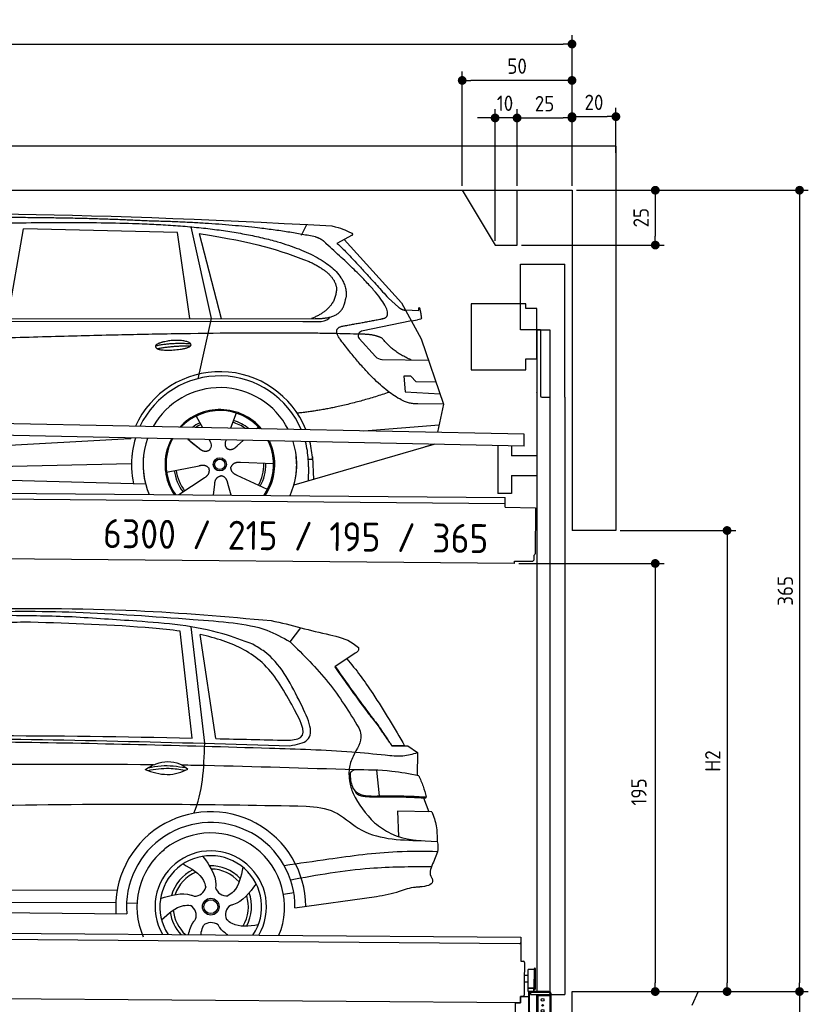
# Model space of a CAD drawing. Header units: millimetres. Extents: x -411 to 6777, y 0 to 6777.
# Tile 6 of 6: x 3183 to 6777, y 2292 to 6777. Entities that reach past the tile are written whole.
import ezdxf

# ---------------------------------------------------------------- set-up
doc = ezdxf.new("R2010")
doc.units = ezdxf.units.MM
doc.layers.add('4', color=3, linetype='Continuous')
for name, color, linetype, lineweight in [('AM_0', 7, 'Continuous', 50), ('car', 10, 'Continuous', 25), ('Freiraum', 7, 'Continuous', 25), ('Gebäude', 7, 'Continuous', 25), ('Logo', 7, 'Continuous', 25), ('Plattform', 7, 'Continuous', 25), ('Ständer vorne', 7, 'Continuous', 25), ('Tor', 200, 'Continuous', 25)]:
    doc.layers.add(name, color=color, linetype=linetype, lineweight=lineweight)
doc.styles.get("Standard").update_dxf_attribs({"font": 'ISOCP.SHX'})
doc.dimstyles.new('GEN-ISO', dxfattribs={"dimscale": 20, "dimtxt": 3.5, "dimasz": 2, "dimexe": 2, "dimexo": 1, "dimgap": 1.5, "dimtad": 1, "dimdec": 1, "dimlfac": 0.1, "dimdsep": 46, "dimtxsty": 'STANDARD', "dimblk": 'PUNKT', "dimcen": 2, "dimclrd": 256, "dimclre": 256, "dimclrt": 2, "dimadec": 0, "dimazin": 0, "dimtp": 0.1, "dimtm": 0.1, "dimtfac": 0.71, "dimtdec": 1, "dimtmove": 2, "dimatfit": 3, "dimldrblk": 'PUNKT', "dimfxl": 2, "dimtolj": 1, "dimarcsym": 0})

# ---------------------------------------------------------------- blocks, each defined once
blk = doc.blocks.new('PUNKT')
at = {"layer": '4', "color": 0, "linetype": 'ByBlock'}
blk.add_line((-0.5, 0), (-1, 0), dxfattribs=at)
at = {"layer": '4', "color": 0, "linetype": 'ByBlock', "const_width": 0.5}
blk.add_lwpolyline([(-0.25, 0, 1), (0.25, 0, 1)], format="xyb", close=True, dxfattribs=at)
blk = doc.blocks.new('*D68')
at = {"layer": '4', "lineweight": -2, "transparency": 16777216}
for p, q in [((5720, 6000), (6776.9, 6000)), ((6736.9, 5960), (6736.9, 2390)), ((6195.4, 2350), (6776.9, 2350))]:
    blk.add_line(p, q, dxfattribs=at)
at = {"layer": 'Defpoints', "color": 0, "transparency": 16777216}
for p in [(5700, 6000), (6175.4, 2350), (6736.9, 2350)]:
    blk.add_point(p, dxfattribs=at)
at = {"layer": '4', "lineweight": -2, "transparency": 16777216, "xscale": 40, "yscale": 40, "zscale": 40}
for p, rotation in [((6736.9, 6000), 90), ((6736.9, 2350), 270)]:
    blk.add_blockref('PUNKT', p, dxfattribs=dict(at, rotation=rotation))
at = {"layer": '4', "color": 2, "transparency": 16777216, "insert": (6671.9, 4175), "char_height": 70, "attachment_point": 5, "rotation": 90}
blk.add_mtext('365', dxfattribs=at)
blk = doc.blocks.new('*D69')
at = {"layer": '4', "lineweight": -2, "transparency": 16777216}
for p, q in [((6295.4, 2350), (6776.9, 2350)), ((6736.9, 2310), (6736.9, 240)), ((5720, 200), (6776.9, 200))]:
    blk.add_line(p, q, dxfattribs=at)
at = {"layer": 'Defpoints', "color": 0, "transparency": 16777216}
for p in [(6275.4, 2350), (5700, 200), (6736.9, 200)]:
    blk.add_point(p, dxfattribs=at)
at = {"layer": '4', "lineweight": -2, "transparency": 16777216, "xscale": 40, "yscale": 40, "zscale": 40}
for p, rotation in [((6736.9, 2350), 90), ((6736.9, 200), 270)]:
    blk.add_blockref('PUNKT', p, dxfattribs=dict(at, rotation=rotation))
at = {"layer": '4', "color": 2, "transparency": 16777216, "insert": (6671.9, 1275), "char_height": 70, "attachment_point": 5, "rotation": 90}
blk.add_mtext('215', dxfattribs=at)
blk = doc.blocks.new('*D70')
at = {"layer": '4', "lineweight": -2, "transparency": 16777216}
for p, q in [((5920, 4450), (6446.5, 4450)), ((6406.5, 4410), (6406.5, 2390)), ((6295.4, 2350), (6446.5, 2350))]:
    blk.add_line(p, q, dxfattribs=at)
at = {"layer": 'Defpoints', "color": 0, "transparency": 16777216}
for p in [(5900, 4450), (6275.4, 2350), (6406.5, 2350)]:
    blk.add_point(p, dxfattribs=at)
at = {"layer": '4', "lineweight": -2, "transparency": 16777216, "xscale": 40, "yscale": 40, "zscale": 40}
for p, rotation in [((6406.5, 4450), 90), ((6406.5, 2350), 270)]:
    blk.add_blockref('PUNKT', p, dxfattribs=dict(at, rotation=rotation))
at = {"layer": '4', "color": 2, "transparency": 16777216, "insert": (6341.5, 3400), "char_height": 70, "attachment_point": 5, "rotation": 90}
blk.add_mtext('H2', dxfattribs=at)
blk = doc.blocks.new('*D71')
at = {"layer": '4', "lineweight": -2, "transparency": 16777216}
for p, q in [((200, 6020.9), (200, 6705.8)), ((5700, 6170.9), (5700, 6705.8)), ((240, 6665.8), (5660, 6665.8))]:
    blk.add_line(p, q, dxfattribs=at)
at = {"layer": 'Defpoints', "color": 0, "transparency": 16777216}
for p in [(5700, 6665.8), (5700, 6150.9), (200, 6000.9)]:
    blk.add_point(p, dxfattribs=at)
at = {"layer": '4', "lineweight": -2, "transparency": 16777216, "xscale": 40, "yscale": 40, "zscale": 40, "rotation": 180}
blk.add_blockref('PUNKT', (200, 6665.8), dxfattribs=at)
at = {"layer": '4', "lineweight": -2, "transparency": 16777216, "xscale": 40, "yscale": 40, "zscale": 40}
blk.add_blockref('PUNKT', (5700, 6665.8), dxfattribs=at)
at = {"layer": '4', "color": 2, "transparency": 16777216, "insert": (2950, 6730.8), "char_height": 70, "attachment_point": 5}
blk.add_mtext('550', dxfattribs=at)
blk = doc.blocks.new('*D72')
at = {"layer": '4', "lineweight": -2, "transparency": 16777216}
for p, q in [((5457.5, 4300), (6119.3, 4300)), ((6079.3, 4260), (6079.3, 2390)), ((6099.3, 2350), (6119.3, 2350))]:
    blk.add_line(p, q, dxfattribs=at)
at = {"layer": 'Defpoints', "color": 0, "transparency": 16777216}
for p in [(5437.5, 4300), (6079.3, 2350), (6079.3, 2350)]:
    blk.add_point(p, dxfattribs=at)
at = {"layer": '4', "lineweight": -2, "transparency": 16777216, "xscale": 40, "yscale": 40, "zscale": 40}
for p, rotation in [((6079.3, 4300), 90), ((6079.3, 2350), 270)]:
    blk.add_blockref('PUNKT', p, dxfattribs=dict(at, rotation=rotation))
at = {"layer": '4', "color": 2, "transparency": 16777216, "insert": (6004.7, 3259.2), "char_height": 70, "attachment_point": 5, "rotation": 90}
blk.add_mtext('195', dxfattribs=at)
blk = doc.blocks.new('*D73')
at = {"layer": '4', "lineweight": -2, "transparency": 16777216}
for p, q in [((5449.6, 6020), (5449.6, 6369.1)), ((5700, 6020), (5700, 6369.1)), ((5489.6, 6329.1), (5660, 6329.1))]:
    blk.add_line(p, q, dxfattribs=at)
at = {"layer": 'Defpoints', "color": 0, "transparency": 16777216}
for p in [(5700, 6329.1), (5449.6, 6000), (5700, 6000)]:
    blk.add_point(p, dxfattribs=at)
at = {"layer": '4', "lineweight": -2, "transparency": 16777216, "xscale": 40, "yscale": 40, "zscale": 40, "rotation": 180}
blk.add_blockref('PUNKT', (5449.6, 6329.1), dxfattribs=at)
at = {"layer": '4', "lineweight": -2, "transparency": 16777216, "xscale": 40, "yscale": 40, "zscale": 40}
blk.add_blockref('PUNKT', (5700, 6329.1), dxfattribs=at)
at = {"layer": '4', "color": 2, "transparency": 16777216, "insert": (5574.8, 6394.2), "char_height": 70, "attachment_point": 5}
blk.add_mtext('25', dxfattribs=at)
blk = doc.blocks.new('*D74')
at = {"layer": '4', "lineweight": -2, "transparency": 16777216}
for p, q in [((5199.6, 6020), (5199.6, 6540.1)), ((5700, 6020), (5700, 6540.1)), ((5660, 6500.1), (5239.6, 6500.1))]:
    blk.add_line(p, q, dxfattribs=at)
at = {"layer": 'Defpoints', "color": 0, "transparency": 16777216}
for p in [(5199.6, 6500.1), (5199.6, 6000), (5700, 6000)]:
    blk.add_point(p, dxfattribs=at)
at = {"layer": '4', "lineweight": -2, "transparency": 16777216, "xscale": 40, "yscale": 40, "zscale": 40, "rotation": 180}
blk.add_blockref('PUNKT', (5199.6, 6500.1), dxfattribs=at)
at = {"layer": '4', "lineweight": -2, "transparency": 16777216, "xscale": 40, "yscale": 40, "zscale": 40}
blk.add_blockref('PUNKT', (5700, 6500.1), dxfattribs=at)
at = {"layer": '4', "color": 2, "transparency": 16777216, "insert": (5449.8, 6565.1), "char_height": 70, "attachment_point": 5}
blk.add_mtext('50', dxfattribs=at)
blk = doc.blocks.new('*D75')
at = {"layer": '4', "lineweight": -2, "transparency": 16777216}
for p, q in [((5720, 6000), (6119.6, 6000)), ((6079.6, 5960), (6079.6, 5790)), ((5469.6, 5750), (6119.6, 5750))]:
    blk.add_line(p, q, dxfattribs=at)
at = {"layer": 'Defpoints', "color": 0, "transparency": 16777216}
for p in [(5700, 6000), (5449.6, 5750), (6079.6, 5750)]:
    blk.add_point(p, dxfattribs=at)
at = {"layer": '4', "lineweight": -2, "transparency": 16777216, "xscale": 40, "yscale": 40, "zscale": 40}
for p, rotation in [((6079.6, 6000), 90), ((6079.6, 5750), 270)]:
    blk.add_blockref('PUNKT', p, dxfattribs=dict(at, rotation=rotation))
at = {"layer": '4', "color": 2, "transparency": 16777216, "insert": (6014.6, 5875), "char_height": 70, "attachment_point": 5, "rotation": 90}
blk.add_mtext('25', dxfattribs=at)
blk = doc.blocks.new('*D76')
at = {"layer": '4', "lineweight": -2, "transparency": 16777216}
for p, q in [((5349.6, 5770), (5349.6, 6369.1)), ((5449.6, 6020), (5449.6, 6369.1)), ((5309.6, 6329.1), (5269.6, 6329.1)), ((5449.6, 6329.1), (5349.6, 6329.1)), ((5489.6, 6329.1), (5529.6, 6329.1))]:
    blk.add_line(p, q, dxfattribs=at)
at = {"layer": 'Defpoints', "color": 0, "transparency": 16777216}
for p in [(5349.6, 6329.1), (5449.6, 6000), (5349.6, 5750)]:
    blk.add_point(p, dxfattribs=at)
at = {"layer": '4', "lineweight": -2, "transparency": 16777216, "xscale": 40, "yscale": 40, "zscale": 40}
blk.add_blockref('PUNKT', (5349.6, 6329.1), dxfattribs=at)
at = {"layer": '4', "lineweight": -2, "transparency": 16777216, "xscale": 40, "yscale": 40, "zscale": 40, "rotation": 180}
blk.add_blockref('PUNKT', (5449.6, 6329.1), dxfattribs=at)
at = {"layer": '4', "color": 2, "transparency": 16777216, "insert": (5394.7, 6396.1), "char_height": 70, "attachment_point": 5}
blk.add_mtext('10', dxfattribs=at)
blk = doc.blocks.new('Car')
at = {"layer": 'car'}
for p, q in [((4414.1, 5836.7), (4437.9, 5884.2)), ((3080, 5443.1), (3147, 5852.9)), ((3848.7, 5843), (3147, 5852.9)), ((3908.3, 5451.1), (3848.7, 5843)), ((3908.8, 5869.4), (4005.5, 5452.1)), ((3948.3, 5838.8), (4051.4, 5452.5)), ((4645.6, 5838.1), (4575.6, 5798.9)), ((4608.8, 5817.5), (4873.2, 5531.6)), ((4812.8, 5552.6), (4858.4, 5512.8)), ((4873.2, 5531.6), (4963.8, 5369.4)), ((4891, 5499.6), (4951.2, 5497.5)), ((1781.2, 5421.7), (4424.4, 5442.7)), ((1828.1, 5431), (4479.9, 5456.7)), ((4005.5, 5452.1), (3947.1, 5177.8)), ((4424.4, 5442.7), (4507.3, 5444.1)), ((4918.5, 5450.5), (4692.1, 5400.6)), ((4918.5, 5450.5), (4946.2, 5454.5)), ((4681.7, 5367.5), (4756.7, 5286.3)), ((4963.8, 5369.4), (5068.1, 5071.8)), ((4786, 5273.4), (4997.7, 5272.6)), ((4918.5, 5198.5), (4885.8, 5198.5)), ((4885.8, 5198.5), (4892.7, 5127)), ((4942.3, 5172.7), (4918.5, 5198.5)), ((5032.7, 5172.7), (4942.3, 5172.7)), ((4892.7, 5127), (5051.8, 5118.5)), ((5068.1, 5071.8), (4951.2, 5072.2)), ((5068.1, 5071.8), (5041.5, 4943.8)), ((3941, 5007.6), (3970.6, 4955.4)), ((4123.2, 5022.9), (4098.3, 4954)), ((4705.6, 4947.5), (5048.7, 4978.3)), ((3969.2, 4957.8), (3970.6, 4955.4)), ((4225.3, 4961.2), (4217.6, 4952.7)), ((1743.4, 4781.9), (3612.4, 4901.2)), ((3612.4, 4901.2), (3644.9, 4903.2)), ((3904.3, 4901.6), (3955.9, 4861.5)), ((3918.7, 4890.6), (3965.3, 4854.4)), ((4001.6, 4900.5), (4007.7, 4889.5)), ((4078.7, 4899.6), (4075, 4889.2)), ((4157.4, 4898.6), (4130.7, 4874.6)), ((5030.3, 4889.8), (4986.5, 4876.7)), ((5025.6, 4888.4), (4389.6, 4697)), ((4473.5, 4815.1), (4454.2, 4813.9)), ((4472.7, 4827.1), (4479.3, 4724)), ((1763.3, 4730), (3648.7, 4788.6)), ((3809.1, 4751.5), (3957.4, 4781.8)), ((4296.2, 4792.7), (4144.9, 4797.7)), ((4455, 4781.4), (4453.9, 4716.4)), ((1664.8, 4731.7), (3713.7, 4697)), ((3866.3, 4648.9), (3980.7, 4726.5)), ((4269, 4676.5), (4131.2, 4739.2)), ((4023.4, 4649), (4028.8, 4697.4)), ((4104.1, 4649), (4088.7, 4702.5))]:
    blk.add_line(p, q, dxfattribs=at)
for radius in [30.1, 23.6]:
    blk.add_circle((4051.2, 4788.7), radius, dxfattribs=at)
for centre, radius, start, end in [((4696.4, 5381), 20, 102.4358, 222.7473), ((4786.1, 5313.4), 40, 222.7473, 269.7861), ((4051.7, 4788.2), 422.7, 22.5487, 156.2143), ((4051.7, 4788.2), 403.4, 23.7263, 155.0367), ((4051.7, 4788.2), 350, 27.7494, 151.0136), ((4051.7, 4788.2), 250, 41.078, 137.685), ((4051.2, 4788.7), 245, 41.9641, 136.7989), ((4051.2, 4788.7), 200.6, 55.0934, 73.5463), ((4051.2, 4788.7), 209.6, 51.6404, 73.3995), ((4051.2, 4788.7), 209.6, 116.262, 127.1225), ((4051.2, 4788.7), 200.6, 116.1152, 123.6695), ((4051.7, 4788.2), 422.7, 164.0109, 164.2126), ((4051.7, 4788.2), 403.4, 163.2593, 179.9464), ((4051.7, 4788.2), 350, 160.7243, 195.1055), ((4051.7, 4788.2), 250, 152.8016, 213.8648), ((4051.2, 4788.7), 245, 152.3519, 188.7348), ((4051.7, 4788.2), 250, 326.1848, 25.8498), ((4051.7, 4788.2), 250, 326.1848, 25.8498), ((4051.2, 4788.7), 245, 0.9266, 26.2995), ((4051.7, 4788.2), 350, 344.8945, 17.9271), ((4051.7, 4788.2), 403.4, 3.6504, 15.3921), ((4051.7, 4788.2), 422.7, 3.6504, 14.6404), ((4051.7, 4788.2), 403.4, 173.0827, 193.1146), ((4051.7, 4788.2), 350, 172.1254, 203.4635), ((4051.7, 4788.2), 250, 169.2195, 213.8648), ((4051.2, 4788.7), 245, 169.1336, 214.8006), ((4051.2, 4788.7), 245, 325.2489, 9.5178), ((4051.7, 4788.2), 250, 326.1848, 9.4319), ((4051.7, 4788.2), 350, 336.586, 6.526), ((4051.7, 4788.2), 403.4, 359.0315, 5.5686), ((4051.7, 4788.2), 422.7, 3.6504, 3.7403), ((4051.2, 4788.7), 209.6, 188.262, 217.3995), ((4051.2, 4788.7), 200.6, 188.1152, 217.5463), ((4051.2, 4788.7), 200.6, 332.1152, 1.5463), ((4051.2, 4788.7), 209.6, 332.262, 1.3995)]:
    blk.add_arc(centre, radius, start, end, dxfattribs=at)
for points, degree in [([(2206.9, 5872.9), (2494, 5937.1), (3379.1, 5931.9), (4551.6, 5879.4)], 3), ([(3701.7, 5894.3), (3353.3, 5910.5), (2737.4, 5900.1)], 2), ([(4477.2, 5828.3), (4176.1, 5888.2), (3701.7, 5894.3)], 2), ([(4551.6, 5879.4), (4598.4, 5870.4), (4607.4, 5862.2), (4644.8, 5846.7)], 3), ([(3948.3, 5838.8), (4202.8, 5802.2), (4316.3, 5767.5), (4449.6, 5716.1)], 3), ([(4645.6, 5838.1), (4647.3, 5839.7), (4648, 5842.8), (4647.4, 5845.6), (4644.8, 5846.7)], 4), ([(4526.9, 5798), (4508.8, 5819.7), (4477.2, 5828.3)], 2), ([(4791.8, 5460), (4881, 5488.8), (4526.9, 5798)], 2), ([(4575.6, 5798.9), (4583.4, 5803.3), (4812.8, 5552.6)], 2), ([(4449.6, 5716.1), (4564.2, 5665.1), (4574.9, 5600.1)], 2), ([(4574.9, 5600.1), (4580.5, 5505.6), (4463.2, 5456.5)], 2), ([(4479.9, 5456.7), (4530, 5457.1), (4603, 5462.5), (4610.7, 5509.3), (4618.9, 5552.6)], 4), ([(4578.5, 5477.2), (4578.6, 5477.3), (4578.6, 5477.3), (4578.7, 5477.3)], 3), ([(4858.4, 5512.8), (4866.8, 5505.6), (4880, 5498), (4889.1, 5498), (4891, 5499.6)], 4), ([(4951.2, 5497.5), (4952.5, 5536.4), (4963.8, 5462.2)], 2), ([(4507.3, 5444.1), (4526.6, 5444.9), (4541.3, 5454), (4548.5, 5464.3)], 3), ([(4963.8, 5462.2), (4964.1, 5458.5), (4958.5, 5456.8), (4946.1, 5454.5)], 3), ([(4699.2, 5387), (3822.5, 5407.3), (1390.5, 5272.9)], 2), ([(4597.6, 5359.2), (4553.3, 5417.5), (4613.2, 5424.7)], 2), ([(4787, 5369.4), (4749.6, 5387.4), (4699.2, 5387)], 2), ([(3753.8, 5326.2), (3829.2, 5343.1), (3912.7, 5337.3)], 2), ([(4951.2, 5072.2), (4825.6, 5064), (4597.6, 5359.2)], 2), ([(4918.5, 5272.9), (4832.8, 5308), (4787, 5369.4)], 2), ([(3760.9, 5313.4), (3834.9, 5328), (3912.9, 5327.2)], 2), ([(4819.3, 5123.6), (4594.6, 5046.1), (4401.9, 5024.9)], 2), ([(3956.1, 4861.5), (3979.6, 4839.8), (4002.8, 4853.3)], 2), ([(3957.4, 4781.8), (3988.1, 4790.8), (4002.9, 4768.4)], 2), ([(3980.7, 4726.5), (4008.6, 4742.1), (4002.9, 4768.4)], 2), ([(4144.9, 4797.7), (4113.1, 4801.4), (4102.3, 4776.8)], 2), ([(4131.2, 4739.2), (4101.1, 4750), (4102.3, 4776.8)], 2), ([(4028.8, 4697.4), (4029.8, 4729.4), (4055.7, 4736.5)], 2), ([(4088.7, 4702.5), (4082.4, 4733.8), (4055.7, 4736.5)], 2)]:
    blk.add_open_spline(points, degree=degree, dxfattribs=at)
for points, degree, knots in [([(2376.6, 5860.7), (2403.2, 5863), (2542.6, 5866.1), (3563.8, 5895.6), (4184.1, 5894.8), (4641, 5726.4), (4618.9, 5552.6)], 4, [0.0821318, 0.0821318, 0.0821318, 0.0821318, 0.0821318, 0.258851, 0.508851, 1, 1, 1, 1, 1]), ([(4613.2, 5424.7), (4779.8, 5457.3), (4782.6, 5457.9), (4790.9, 5459.8), (4791.8, 5460)], 1, [0.1611508, 0.1611508, 1, 1.0196119, 1.078724, 1.0847856, 1.0847856]), ([(3760.9, 5313.4), (3737.4, 5329.7), (3782.8, 5345.5), (3865.5, 5365.7), (3958.4, 5332.6), (3896.4, 5308.8), (3787.4, 5301.6), (3765.9, 5310.4), (3760.9, 5313.4)], 5, [0, 0, 0, 0, 0, 0, 0.300106, 0.500106, 0.700106, 1, 1, 1, 1, 1, 1]), ([(4007.7, 4889.5), (4009.4, 4885.4), (4010.5, 4881.5), (4010.8, 4877.6), (4011.5, 4869), (4008.9, 4860.9), (4002.8, 4853.3)], 3, [0.2167758, 0.2167758, 0.2167758, 0.2167758, 0.4600873, 0.4600873, 0.4600873, 1, 1, 1, 1]), ([(4075, 4889.2), (4074.4, 4886.1), (4074.2, 4883.1), (4074.3, 4880.1), (4074.7, 4877.3), (4075.5, 4871.6), (4077.5, 4866.2), (4081.1, 4861.7), (4086.1, 4858.7)], 4, [0.3191838, 0.3191838, 0.3191838, 0.3191838, 0.3191838, 0.5438253, 0.5438253, 0.5438253, 0.5438253, 1, 1, 1, 1, 1]), ([(4130.7, 4874.6), (4130.7, 4874.6), (4130.7, 4874.6), (4130.7, 4874.6), (4130.7, 4874.6), (4121.7, 4864.7), (4111.1, 4854.7), (4096.9, 4852.2), (4086.1, 4858.7)], 4, [-0.000003, -0.000003, -0.000003, -0.000003, -0.000003, 0, 0, 0, 0, 1, 1, 1, 1, 1])]:
    blk.add_open_spline(points, degree=degree, knots=knots, dxfattribs=at)
blk = doc.blocks.new('Tor 335 bis 365 Gebäude')
at = {"layer": 'Tor'}
for p, q in [((5465.6, 5364.5), (5465.6, 5663)), ((5465.6, 5663), (5668, 5663)), ((5668, 5057.1), (5668, 5663)), ((5557, 5364.5), (5465.6, 5364.5)), ((5557, 5364.5), (5557, 5063)), ((5562, 5057.1), (5600, 5057.1)), ((5600, 5057.1), (5600, 5057)), ((5668, 5057), (5668, 5057.1)), ((5600, 2337), (5668, 2337))]:
    blk.add_line(p, q, dxfattribs=at)
for points in [[(5600, 2337), (5600, 5057)], [(5668, 5057.1), (5668, 2337)]]:
    blk.add_lwpolyline(points, dxfattribs=at)
blk.add_arc((5563, 5063), 6, 180, 260.4059, dxfattribs=at)
blk = doc.blocks.new('*D82')
at = {"layer": '4', "lineweight": -2, "transparency": 16777216}
for p, q in [((5700, 6020), (5700, 6375.1)), ((5900, 6170.8), (5900, 6375.1)), ((5740, 6335.1), (5860, 6335.1))]:
    blk.add_line(p, q, dxfattribs=at)
at = {"layer": 'Defpoints', "color": 0, "transparency": 16777216}
for p in [(5900, 6335.1), (5900, 6150.8), (5700, 6000)]:
    blk.add_point(p, dxfattribs=at)
at = {"layer": '4', "lineweight": -2, "transparency": 16777216, "xscale": 40, "yscale": 40, "zscale": 40, "rotation": 180}
blk.add_blockref('PUNKT', (5700, 6335.1), dxfattribs=at)
at = {"layer": '4', "lineweight": -2, "transparency": 16777216, "xscale": 40, "yscale": 40, "zscale": 40}
blk.add_blockref('PUNKT', (5900, 6335.1), dxfattribs=at)
at = {"layer": '4', "color": 2, "transparency": 16777216, "insert": (5800, 6400.1), "char_height": 70, "attachment_point": 5}
blk.add_mtext('20', dxfattribs=at)
blk = doc.blocks.new('Palette EG Gl550')
at = {"layer": 'Plattform'}
for p, q in [((429.5, 2637), (5467.3, 2598)), ((5462.1, 2568), (434.2, 2607)), ((5467.3, 2598), (5466.5, 2488)), ((5466.5, 2488), (5478.5, 2487.9)), ((5483.4, 2482.8), (5482.7, 2392.8)), ((5501.1, 2422.8), (5484.1, 2423)), ((5499.6, 2365.6), (5500.2, 2449.8)), ((5527.5, 2360.5), (5528.3, 2454.5)), ((5532.3, 2454.5), (5531.5, 2360.5)), ((5482.7, 2392.8), (5482.3, 2332.9)), ((5499.8, 2392.7), (5482.7, 2392.8)), ((5465, 2298), (341.7, 2337.7)), ((5525.9, 2365), (5500.9, 2365)), ((5500.9, 2350), (5500.9, 2365)), ((5512.9, 2365), (5500.9, 2365)), ((5500.9, 2350), (5500.9, 2365)), ((5500.9, 2350), (5525.9, 2350)), ((5525.9, 2350), (5500.9, 2350)), ((5525.9, 2350), (5525.9, 2365)), ((5525.9, 2350), (5525.9, 2365)), ((5465.2, 2328), (5465, 2298)), ((5465.2, 2328), (5477.2, 2327.9)), ((5477.2, 2327.9), (5465.2, 2328))]:
    blk.add_line(p, q, dxfattribs=at)
for centre, radius, start, end in [((5462.1, 2573), 5, 268.5823, 358.5607), ((5478.4, 2482.9), 5, 359.556, 89.556), ((5500.6, 2449.8), 0.4, 91.7323, 179.3444), ((5511.7, 2123.6), 326.8, 87.1739, 91.9438), ((5527.8, 2450.4), 0.4, 266.9623, 359.3444), ((5530.3, 2454.5), 2, 359.3444, 179.3444), ((5477.3, 2332.9), 5, 269.556, 359.556), ((5500, 2365.6), 0.4, 179.3444, 266.9565), ((5519.7, 3249.4), 884.4, 268.7196, 270.4008), ((5491.8, 3453.4), 1088.9, 271.795, 271.861), ((5527.2, 2364.6), 0.4, 359.556, 91.938), ((5529.5, 2360.5), 2, 179.3444, 359.3444)]:
    blk.add_arc(centre, radius, start, end, dxfattribs=at)
blk = doc.blocks.new('Car_EG')
at = {"layer": 'car'}
for p, q in [((3999.4, 3512), (3933.9, 4041.9)), ((4384.3, 3977.1), (4433.1, 4040.6)), ((3942.2, 3535.3), (3883.2, 4021.9)), ((4049.5, 3533.7), (3974.9, 4006.9)), ((4682.1, 3928.1), (4589.1, 3864.8)), ((4851.7, 3507.4), (4910.1, 3507.7)), ((4854.6, 3508.2), (4889.6, 3508.3)), ((4889.6, 3508.3), (4909.7, 3508.3)), ((4910.1, 3507.7), (4924.6, 3508.1)), ((4924.6, 3508.1), (4969, 3477.2)), ((4969, 3477.2), (4969, 3373.1)), ((4783.1, 3395.1), (4795.4, 3278.1)), ((4998, 3271.3), (5022.4, 3208.4)), ((5037.2, 3208.3), (4879.4, 3209.6)), ((4879.4, 3209.6), (4884.8, 3094.3)), ((5063.8, 3026.3), (5045.7, 2978.9)), ((1740.1, 2829.3), (3605.4, 2840.6)), ((4363.3, 2827.2), (4410.1, 2836.1)), ((1741.4, 2775.9), (3599.4, 2783.6)), ((3648.5, 2782.1), (3696.2, 2781.5)), ((4416.3, 2765.6), (4787.1, 2820.1)), ((1692.6, 2736), (3649.8, 2732.3))]:
    blk.add_line(p, q, dxfattribs=at)
for radius in [38.2, 31.6]:
    blk.add_circle((4032.3, 2768), radius, dxfattribs=at)
for centre, radius, start, end in [((4032.3, 2767.4), 433.1, 0.713, 184.6115), ((4032.3, 2767.4), 384, 359.7282, 185.2384), ((4032.3, 2767.4), 336.4, 337.7995, 204.4935), ((4032.3, 2768), 254, 329.8221, 210.1779), ((4032.3, 2768), 231.9, 326.5904, 213.4096), ((4032.3, 2768), 186.2, 116.2626, 164.3912), ((4032.3, 2768), 171.5, 113.5905, 161.7257), ((4032.3, 2768), 186.2, 44.2633, 92.4011), ((4032.3, 2768), 171.5, 41.5902, 89.736), ((3957.3, 2867.5), 52.3, 268.6722, 348.431), ((4103.7, 2870.1), 52.3, 196.6722, 276.431), ((4032.3, 2768), 186.2, 332.2513, 20.3964), ((4032.3, 2768), 171.5, 329.577, 17.7302), ((4032.3, 2768), 186.2, 188.2502, 223.2875), ((4032.3, 2768), 171.5, 185.5775, 228.1156), ((3914.5, 2727.3), 52.3, 340.6722, 60.431), ((4151.5, 2731.6), 52.3, 124.6722, 204.431), ((4034.6, 2643.3), 52.3, 52.6722, 132.431)]:
    blk.add_arc(centre, radius, start, end, dxfattribs=at)
for points, knots in [([(3390.8, 4082.7), (3294.1, 4085.1), (3063.7, 4090.8), (2759.4, 4071.2), (2551.9, 4055.9), (2477.8, 4050.4)], [0, 0, 0, 0, 289.925788, 691.034976, 914.075582, 914.075582, 914.075582, 914.075582]), ([(2525.7, 4073.5), (2655.7, 4083.3), (2948.7, 4105.4), (3421.7, 4111.7), (3823.6, 4083.3), (4067.4, 4067.8), (4125.1, 4061)], [0, 0, 0, 0, 391.04113, 881.651907, 1416.366113, 1602.404452, 1602.404452, 1602.404452, 1602.404452]), ([(2900.3, 4116.6), (3161.5, 4120.3), (3627.9, 4126.8), (4092.8, 4089.6), (4297.4, 4073.3)], [0, 0, 0, 0, 783.131876, 1398.451598, 1398.451598, 1398.451598, 1398.451598]), ([(4214.5, 3964.6), (4169.2, 3981.3), (3999.8, 4043.8), (3718.3, 4064.5), (3488.7, 4077.3), (3390.8, 4082.7)], [0, 0, 0, 0, 144.38685, 540.679923, 835.691207, 835.691207, 835.691207, 835.691207]), ([(3883.2, 4021.9), (3841.5, 4027.3), (3614.2, 4047.6), (3386.5, 4052.9), (3200.9, 4057.3)], [637.56261, 637.56261, 637.56261, 637.56261, 763.549902, 1320.810124, 1320.810124, 1320.810124, 1320.810124]), ([(4125.1, 4061), (4177.4, 4053.9), (4269.1, 4041.4), (4349.6, 3996.5), (4384.3, 3977.1)], [0, 0, 0, 0, 156.409573, 274.497028, 274.497028, 274.497028, 274.497028]), ([(4433.1, 4040.6), (4476.8, 4030.7), (4557, 4012.6), (4651.4, 3991.1), (4687.9, 3959.7), (4695.8, 3953)], [0, 0, 0, 0, 135.791183, 248.765766, 279.520552, 279.520552, 279.520552, 279.520552]), ([(4394, 3691.5), (4354.6, 3760.9), (4281.1, 3890.5), (4111.1, 3973.5), (4010.2, 3999.6), (3974.9, 4006.9)], [0, 0, 0, 0, 233.684399, 436.644927, 544.706034, 544.706034, 544.706034, 544.706034]), ([(4427.3, 3711.6), (4383.8, 3795.2), (4330.2, 3898.2), (4232.8, 3954.1), (4214.5, 3964.6)], [0, 0, 0, 0, 271.559773, 334.41549, 334.41549, 334.41549, 334.41549]), ([(4384.3, 3977.1), (4445.5, 3918.1), (4566.7, 3801.3), (4656.2, 3658.9), (4700.5, 3588.4)], [0, 0, 0, 0, 254.089873, 502.76226, 502.76226, 502.76226, 502.76226]), ([(4695.8, 3953), (4696.5, 3949.2), (4698.5, 3938.4), (4688.6, 3932.1), (4682.1, 3928.1)], [0, 0, 0, 0, 10.855432, 30.979101, 30.979101, 30.979101, 30.979101]), ([(4589.1, 3864.8), (4640, 3793.2), (4704.1, 3703.1), (4773.2, 3616.8), (4787.5, 3599)], [0, 0, 0, 0, 263.425265, 331.664547, 331.664547, 331.664547, 331.664547]), ([(4590.6, 3865.8), (4622.3, 3822), (4679.8, 3742.4), (4738.8, 3664), (4765.3, 3628.8)], [0, 0, 0, 0, 162.25725, 294.477825, 294.477825, 294.477825, 294.477825]), ([(4643.1, 3901.5), (4687, 3853.9), (4782.6, 3720.3), (4863.8, 3586.7), (4910.1, 3507.7)], [395.653943, 395.653943, 395.653943, 395.653943, 587.122502, 864.540302, 864.540302, 864.540302, 864.540302]), ([(4370.3, 3528.3), (4395.9, 3530.3), (4481.9, 3536.9), (4430.2, 3627.8), (4394, 3691.5)], [0, 0, 0, 0, 66.110822, 221.440769, 221.440769, 221.440769, 221.440769]), ([(4387.7, 3504.1), (4418.9, 3510.1), (4519.7, 3529.5), (4465, 3637.2), (4427.3, 3711.6)], [0, 0, 0, 0, 83.009931, 268.207531, 268.207531, 268.207531, 268.207531]), ([(4700.5, 3588.4), (4704.9, 3577.5), (4722.5, 3533.5), (4678.4, 3471.7), (4656.5, 3409.9), (4657.5, 3378.7), (4657.8, 3367.6)], [0, 0, 0, 0, 34.097953, 138.175108, 197.887596, 230.983362, 230.983362, 230.983362, 230.983362]), ([(4765.3, 3628.8), (4772.9, 3620), (4783.1, 3608.2), (4791.7, 3595.3), (4793.9, 3592)], [0, 0, 0, 0, 34.815048, 46.557672, 46.557672, 46.557672, 46.557672]), ([(4787.5, 3599), (4798, 3583.3), (4818.9, 3552.4), (4840.9, 3522.2), (4851.7, 3507.4)], [0, 0, 0, 0, 56.812879, 111.923736, 111.923736, 111.923736, 111.923736]), ([(1828.3, 3500), (2122.3, 3504.9), (2545.8, 3511.9), (3368.1, 3512), (3896.2, 3500.9), (4294.8, 3492.6)], [0, 0, 0, 0, 882.102268, 1270.770708, 2466.750946, 2466.750946, 2466.750946, 2466.750946]), ([(1832, 3511.3), (2160.6, 3517.2), (3012.5, 3532.6), (3864.4, 3515), (4387.7, 3504.1)], [0, 0, 0, 0, 985.739727, 2555.887054, 2555.887054, 2555.887054, 2555.887054]), ([(4835.7, 3531), (4840.7, 3524.2), (4845.9, 3517), (4851.1, 3509.8), (4852, 3508.4), (4853.4, 3508.3), (4854.6, 3508.2)], [0, 0, 0, 0, 25.300776, 26.442713, 27.003963, 30.176579, 30.176579, 30.176579, 30.176579]), ([(4294.8, 3492.6), (4420, 3489.7), (4596.2, 3485.6), (4771.6, 3469.9), (4822.4, 3465.3)], [0, 0, 0, 0, 375.490289, 528.429148, 528.429148, 528.429148, 528.429148]), ([(4822.4, 3465.3), (4849.4, 3462.6), (4899.1, 3457.5), (4947.1, 3471), (4969, 3477.2)], [0, 0, 0, 0, 80.452469, 148.273091, 148.273091, 148.273091, 148.273091]), ([(3728.7, 3390.6), (3744.7, 3400.4), (3790.9, 3428.8), (3869.3, 3432.2), (3910.4, 3402.8), (3922.4, 3394.1)], [0, 0, 0, 0, 56.386158, 162.852709, 206.792536, 206.792536, 206.792536, 206.792536]), ([(3742.3, 3398.9), (3761.8, 3402.8), (3818.3, 3413.3), (3875.5, 3406.1), (3913, 3400.8)], [7.57653, 7.57653, 7.57653, 7.57653, 52.544532, 137.659237, 137.659237, 137.659237, 137.659237]), ([(4681.9, 3396), (4455.3, 3401.6), (4193.7, 3408.1), (3932, 3410.9), (3896.9, 3411.2)], [0, 0, 0, 0, 679.940772, 785.142685, 785.142685, 785.142685, 785.142685]), ([(3728.7, 3390.6), (3744.8, 3384.7), (3792.9, 3367.7), (3863.8, 3365.5), (3908.4, 3387.3), (3922.4, 3394.1)], [5.208578, 5.208578, 5.208578, 5.208578, 44.198582, 121.455021, 156.55166, 156.55166, 156.55166, 156.55166]), ([(3740.4, 3386.4), (3772.8, 3391.8), (3829.4, 3401.3), (3885.8, 3392.5), (3910, 3388.2)], [0, 0, 0, 0, 73.878693, 129.282646, 129.282646, 129.282646, 129.282646]), ([(4657.8, 3367.6), (4658.5, 3360.4), (4661, 3333.3), (4686, 3253.3), (4737.3, 3196.9), (4774.9, 3155.4)], [0, 0, 0, 0, 21.786395, 81.634094, 246.747403, 246.747403, 246.747403, 246.747403]), ([(4681.9, 3396), (4674.7, 3392.7), (4660.9, 3386.5), (4662.3, 3371.7), (4662.9, 3364.6)], [0, 0, 0, 0, 21.276303, 40.575349, 40.575349, 40.575349, 40.575349]), ([(4662.9, 3364.6), (4665.9, 3343.1), (4670.3, 3312.1), (4706.6, 3284), (4749.4, 3277), (4782.7, 3277.8), (4801.8, 3278.3)], [0, 0, 0, 0, 61.688141, 88.915796, 131.377114, 188.888446, 188.888446, 188.888446, 188.888446]), ([(4975.3, 3372), (4934.5, 3379.3), (4837.5, 3396.6), (4739, 3396.2), (4681.9, 3396)], [0, 0, 0, 0, 124.191927, 294.878966, 294.878966, 294.878966, 294.878966]), ([(4975.3, 3372), (4982.4, 3356.1), (4996.4, 3324.7), (5005.8, 3291.6), (5010.5, 3275.2)], [0, 0, 0, 0, 52.081574, 103.113227, 103.113227, 103.113227, 103.113227]), ([(4681.7, 3305.8), (4685.7, 3298.4), (4693.1, 3284.8), (4712.4, 3278.8), (4728.7, 3275.4), (4743.8, 3274.7), (4754.5, 3274.3), (4759.5, 3274.1)], [0, 0, 0, 0, 24.299806, 44.374389, 57.433548, 74.613131, 89.537932, 89.537932, 89.537932, 89.537932]), ([(4759.5, 3274.1), (4783.7, 3274.2), (4833.3, 3274.3), (4896.2, 3275.1), (4946.2, 3273.3), (4970.8, 3272.5), (4982.1, 3272.1)], [0, 0, 0, 0, 72.676028, 148.847009, 188.713602, 222.633888, 222.633888, 222.633888, 222.633888]), ([(4801.8, 3278.3), (4842.4, 3279.1), (4912, 3280.4), (4981.5, 3276.7), (5010.5, 3275.2)], [0, 0, 0, 0, 121.811128, 208.751004, 208.751004, 208.751004, 208.751004]), ([(5003.4, 3271), (5005.1, 3271), (5008.4, 3270.9), (5009.8, 3273.8), (5010.5, 3275.2)], [0, 0, 0, 0, 4.798676, 8.977894, 8.977894, 8.977894, 8.977894]), ([(1465.9, 3168.1), (1709.3, 3177.3), (2507.2, 3206.9), (3506.4, 3239.1), (4262.2, 3231.5), (4463.2, 3229.4)], [651.356687, 651.356687, 651.356687, 651.356687, 1382.168851, 3046.715693, 3649.598352, 3649.598352, 3649.598352, 3649.598352]), ([(4463.2, 3229.4), (4508.4, 3225.6), (4598.3, 3217.9), (4738.8, 3081.5), (4887.2, 3078.4), (4989.6, 3076.3)], [0, 0, 0, 0, 132.089839, 263.241357, 556.137776, 556.137776, 556.137776, 556.137776]), ([(4982.1, 3272.1), (4985.6, 3272), (4992.7, 3271.6), (4999.8, 3271.2), (5003.4, 3271)], [0, 0, 0, 0, 10.705348, 21.344027, 21.344027, 21.344027, 21.344027]), ([(5037.2, 3208.3), (5044.9, 3186.9), (5060.7, 3143.3), (5061.1, 3096.8), (5061.3, 3073.1)], [0, 0, 0, 0, 67.622491, 138.154699, 138.154699, 138.154699, 138.154699]), ([(4774.9, 3155.4), (4799.4, 3138), (4882.9, 3078.5), (4987.8, 3075.3), (5062, 3073.1)], [0, 0, 0, 0, 89.012732, 303.591941, 303.591941, 303.591941, 303.591941]), ([(5063.8, 3026.3), (5002.4, 3026.7), (4836.4, 3027.7), (4604.1, 2993.5), (4433.5, 2967.5), (4366.1, 2957.2)], [0, 0, 0, 0, 184.056968, 497.583163, 702.083529, 702.083529, 702.083529, 702.083529]), ([(3904.5, 2961.5), (3942.2, 2940.8), (3990.6, 2914.3), (4006, 2867.7), (4008.5, 2856.9)], [0, 0, 0, 0, 119.179133, 152.627431, 152.627431, 152.627431, 152.627431]), ([(3995.2, 2996.9), (4024.8, 2955.5), (4057.4, 2909.8), (4054.2, 2859.8), (4053.7, 2855.1)], [0, 0, 0, 0, 140.862207, 155.3883, 155.3883, 155.3883, 155.3883]), ([(5045.7, 2978.9), (5035.2, 2956), (5022.7, 2928.8), (5038.4, 2907.1), (5040.9, 2903.6)], [0, 0, 0, 0, 65.64359, 78.298126, 78.298126, 78.298126, 78.298126]), ([(4176.9, 2949.3), (4168.9, 2907), (4158.6, 2852.9), (4119.1, 2823.8), (4109.6, 2818.1)], [0, 0, 0, 0, 119.179133, 152.546972, 152.546972, 152.546972, 152.546972]), ([(5036.3, 2957.2), (4942.9, 2956.2), (4727.4, 2953.9), (4515.5, 2915.1), (4395.6, 2891.8)], [0, 0, 0, 0, 279.844829, 645.252119, 645.252119, 645.252119, 645.252119]), ([(4238.6, 2874), (4208.3, 2833.1), (4175, 2787.9), (4126.4, 2775.5), (4121.7, 2774.6)], [0, 0, 0, 0, 140.862207, 155.444261, 155.444261, 155.444261, 155.444261]), ([(5040.9, 2903.6), (5041.7, 2899.2), (5046.1, 2872.8), (5012.6, 2868.6), (4984.7, 2865.1)], [0, 0, 0, 0, 12.782787, 75.656378, 75.656378, 75.656378, 75.656378]), ([(3803.1, 2803.4), (3851.6, 2818.8), (3905.1, 2835.7), (3951.7, 2817.2), (3956.1, 2815.2)], [0, 0, 0, 0, 140.862207, 155.442461, 155.442461, 155.442461, 155.442461]), ([(4787.2, 2820.1), (4822.6, 2826.8), (4882.3, 2838), (4946.1, 2865.5), (4977.9, 2865.2), (4984.7, 2865.1)], [0, 0, 0, 0, 108.214368, 182.603927, 203.112583, 203.112583, 203.112583, 203.112583]), ([(3808.7, 2706.2), (3840.1, 2735.7), (3880.2, 2773.5), (3929.3, 2773.8), (3940.3, 2772.8)], [0, 0, 0, 0, 119.179133, 152.616634, 152.616634, 152.616634, 152.616634]), ([(3932.3, 2640.3), (3936, 2662), (3944.1, 2686.7), (3960.6, 2706.6), (3963.9, 2710.1)], [75.258677, 75.258677, 75.258677, 75.258677, 140.862207, 155.531654, 155.531654, 155.531654, 155.531654]), ([(4249.4, 2686.5), (4207, 2680.1), (4153.2, 2672.1), (4112.6, 2703.3), (4103.9, 2710)], [0, 0, 0, 0, 119.179133, 151.2485, 151.2485, 151.2485, 151.2485]), ([(3989, 2640.3), (3989.2, 2643.9), (3990.7, 2657.8), (3995.7, 2671.7), (3999.3, 2681.9)], [107.857422, 107.857422, 107.857422, 107.857422, 119.179133, 151.284708, 151.284708, 151.284708, 151.284708]), ([(4110.7, 2640.3), (4096.2, 2649.1), (4080, 2662.8), (4068.5, 2680.8), (4066.2, 2685)], [89.202761, 89.202761, 89.202761, 89.202761, 140.862207, 155.53262, 155.53262, 155.53262, 155.53262])]:
    blk.add_open_spline(points, degree=3, knots=knots, dxfattribs=at)
for points in [[(3200.9, 4057.3), (3160.8, 4056.6), (3120.7, 4055.8), (3080.6, 4054.9)], [(4297.4, 4073.3), (4343.5, 4063.9), (4389.5, 4054.6), (4433.1, 4040.6)], [(4793.9, 3592), (4807.8, 3571.7), (4821.8, 3551.4), (4835.7, 3531)], [(3011.2, 3539.7), (3321.5, 3541.5), (3631.9, 3539.6), (3942.2, 3535.3)], [(3952.2, 3193.1), (3993, 3286.5), (3996.2, 3399.2), (3999.4, 3512)], [(4049.5, 3533.7), (4156.4, 3532.1), (4263.3, 3530.2), (4370.3, 3528.3)], [(3766.7, 3412), (3451.2, 3413.3), (3135.6, 3409.5), (2820.1, 3402.2)], [(5062, 3073.1), (5067.8, 3056.4), (5064.5, 3039.7), (5063.8, 3026.3)], [(3797.2, 3008.1), (3804.5, 3014.5), (3811.8, 3021), (3819, 3027.5)]]:
    blk.add_open_spline(points, degree=3, dxfattribs=at)
blk = doc.blocks.new('Plattform OG 6200 550')
at = {"layer": 'Plattform'}
for p, q in [((5482.3, 4889.6), (348.5, 4992)), ((5481.2, 4833.6), (347.5, 4941)), ((5481.2, 4833.6), (5482.3, 4889.5)), ((5361.5, 4836.1), (5361.5, 4618.3)), ((5423.5, 4834.7), (5423.5, 4790.8)), ((5539.9, 4790.8), (5423.5, 4790.8)), ((5423.5, 4700.8), (5423.5, 4618.3)), ((5423.5, 4700.8), (5539.9, 4700.8)), ((440.2, 4643.6), (5395, 4600.4)), ((446, 4616.5), (5394.8, 4573.4)), ((5423.5, 4618.3), (5361.5, 4618.3)), ((5394.7, 4556.2), (5394.9, 4580.2)), ((5394.9, 4580.2), (5395, 4595.2)), ((5395, 4595.2), (5395, 4600.4)), ((5394.7, 4556.2), (5534.1, 4553)), ((5534.1, 4553), (5532.3, 4344)), ((5437.5, 4300), (372.6, 4344.2)), ((5437.5, 4300), (5437.5, 4310.8)), ((5437.5, 4310.8), (5517.5, 4310.1)), ((5527.6, 4320.1), (5527.8, 4338.2))]:
    blk.add_line(p, q, dxfattribs=at)
for centre, radius, start, end in [((5517.6, 4320.1), 10, 269.5, 359.5), ((5526.2, 4344.1), 6.08, 284.5689, 358.9086)]:
    blk.add_arc(centre, radius, start, end, dxfattribs=at)
blk = doc.blocks.new('Gebäude_365_GT215')
at = {"layer": 'Freiraum'}
blk.add_lwpolyline([(5199.6, 6000), (5349.6, 5750), (5449.6, 5750), (5449.6, 6000)], dxfattribs=at)
at = {"layer": 'Gebäude'}
for p, q in [((5900, 6200.6), (0, 6200.6)), ((5900, 6200.6), (5900, 4450)), ((200, 6000), (5700, 6000)), ((5700, 6000), (5700, 4450)), ((5900, 4450), (5700, 4450)), ((5700, 2350), (6275.4, 2350)), ((6275.4, 2350), (6246.4, 2285.9))]:
    blk.add_line(p, q, dxfattribs=at)
blk.add_lwpolyline([(5700, 200), (5700, 2350)], dxfattribs=at)
blk = doc.blocks.new('Ständer_vorne_GT215')
at = {"layer": 'Ständer vorne'}
for p, q in [((5501, 2340), (5501, 2257.2)), ((5506.1, 2257.2), (5506.1, 2340)), ((5595, 2350), (5511, 2350)), ((5595.1, 2345), (5511.1, 2345)), ((5511.2, 2337), (5600, 2337)), ((5540, 218), (5540, 2337)), ((5600, 200), (5600, 2340)), ((5605, 2254), (5605, 2340)), ((5441, 2298.2), (5441, 2105)), ((5441, 2298.2), (5465, 2298)), ((5465, 2298), (5465.2, 2328)), ((5465.2, 2328), (5501, 2327.7)), ((5540, 2332), (5600, 2332)), ((5545, 218), (5545, 2332)), ((5510.3, 2243.9), (5504.1, 2250)), ((5507.6, 2253.7), (5512.7, 2248.6)), ((5510.3, 2243.9), (5539.8, 2215)), ((5512.7, 2248.6), (5540, 2221.8)), ((5600, 2254), (5605, 2254)), ((5600, 2164), (5602, 2162.1)), ((5605, 2154.9), (5605, 2090)), ((5446, 2100), (5461.5, 2100)), ((5464, 2097.5), (5464, 2085)), ((5469, 2080), (5540, 2080)), ((5600, 2090), (5605, 2090)), ((5511, 218), (5600, 218)), ((5511, 218), (5511, 200)), ((5600, 210), (5511, 210)), ((5600, 200), (5511, 200))]:
    blk.add_line(p, q, dxfattribs=at)
for centre, radius in [((5566, 2312), 6.5), ((5566, 2287), 3.7), ((5566, 2262), 6.5), ((5566, 2237), 3.7), ((5571.4, 338), 3.7), ((5571.4, 288), 3.7)]:
    blk.add_circle(centre, radius, dxfattribs=at)
for centre, radius, start, end in [((5511.1, 2339.9), 10.1, 90.1445, 179.6512), ((5511.1, 2340), 5, 90, 180), ((5595, 2340), 10, 0, 90), ((5595, 2340), 5, 0, 90), ((5511.1, 2257.2), 10.1, 180, 225.5525), ((5511.1, 2257.2), 5, 179.6711, 225.5525), ((5595, 2154.9), 10, 0, 45.8814), ((5446, 2105), 5, 180, 270), ((5461.5, 2097.5), 2.5, 0, 90), ((5469, 2085), 5, 180, 270)]:
    blk.add_arc(centre, radius, start, end, dxfattribs=at)
blk = doc.blocks.new('Ständer vorne ab 340')
at = {"layer": 'Ständer vorne'}
for p, q in [((5240, 5482), (5240, 5182)), ((5490, 5482), (5240, 5482)), ((5490, 5462), (5490, 5482)), ((5540, 5462), (5490, 5462)), ((5540, 5232), (5540, 5462)), ((5540.2, 5362), (5539.8, 5362)), ((5540, 5362), (5540, 2350)), ((5600, 5362), (5540, 5362)), ((5600, 2348.7), (5600, 5362)), ((5490, 5182), (5490, 5232)), ((5490, 5232), (5540, 5232)), ((5240, 5182), (5490, 5182)), ((5540, 5077.4), (5540, 5078.4)), ((5511.2, 2345), (5511.2, 2337)), ((5595.1, 2345), (5511.2, 2345)), ((5511.2, 2337), (5600, 2337)), ((5600, 2337), (5600, 2340))]:
    blk.add_line(p, q, dxfattribs=at)

msp = doc.modelspace()

# ---------------------------------------------------------------- block references
at = {"layer": 'AM_0', "rotation": 359.5559561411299}
msp.add_blockref('Car_EG', (0, 0), dxfattribs=at)
at = {"layer": 'car', "rotation": 359.4752422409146}
msp.add_blockref('Car', (0, 0), dxfattribs=at)
at = {"layer": 'Gebäude'}
msp.add_blockref('Gebäude_365_GT215', (0, 0), dxfattribs=at)
at = {"layer": 'Plattform'}
for name in ['Plattform OG 6200 550', 'Palette EG Gl550']:
    msp.add_blockref(name, (0, 0), dxfattribs=at)
at = {"layer": 'Ständer vorne'}
for name in ['Ständer vorne ab 340', 'Ständer_vorne_GT215']:
    msp.add_blockref(name, (0, 0), dxfattribs=at)
at = {"layer": 'Tor'}
msp.add_blockref('Tor 335 bis 365 Gebäude', (0, 0), dxfattribs=at)

# ---------------------------------------------------------------- texts
at = {"layer": 'Logo'}
msp.add_text('6300 / 215 / 195 / 365 ', height=132, rotation=359.21039, dxfattribs=at).set_placement((3562.29, 4370.7))

# ---------------------------------------------------------------- dimensions: what is measured, and where the dimension line sits
at = {"layer": '4'}
for base, p1, p2, override, picture, middle in [((5700, 6665.8), (200, 6000.88), (5700, 6150.88), {"dimtdec": 3, "dimtolj": 0}, '*D71', (2950, 6730.8)), ((5199.64, 6500.12), (5700, 6000), (5199.64, 6000), {"dimtdec": 3, "dimtolj": 0}, '*D74', (5449.82, 6565.12)), ((5700, 6329.15), (5449.63, 6000), (5700, 6000), {"dimtdec": 3, "dimtolj": 0}, '*D73', (5574.82, 6394.16)), ((5900, 6335.09), (5700, 6000), (5900, 6150.82), {"dimtol": 0, "dimlim": 0, "dimtp": 0.1, "dimtm": 0.1, "dimtfac": 0.71, "dimtdec": 3, "dimtolj": 0, "dimtzin": 8}, '*D82', (5800, 6400.1))]:
    dim = msp.add_linear_dim(base=base, p1=p1, p2=p2, dimstyle='GEN-ISO', override=override, dxfattribs=at)
    dim.commit()
    dim.dimension.update_dxf_attribs({"geometry": picture, "text_midpoint": middle})
dim = msp.add_linear_dim(base=(5349.64, 6329.15), p1=(5449.63, 6000), p2=(5349.64, 5750), dimstyle='GEN-ISO', override={"dimtdec": 3, "dimtolj": 0}, dxfattribs=at)
dim.commit()
dim.dimension.update_dxf_attribs({"geometry": '*D76', "text_midpoint": (5394.75, 6396.13), "dimtype": 160})
for base, p1, p2, override, picture, middle in [((6079.62, 5750), (5700, 6000), (5449.64, 5750), {"dimtdec": 3, "dimtolj": 0}, '*D75', (6014.61, 5875)), ((6736.86, 2350), (5700, 6000), (6175.45, 2350), {"dimdec": 0, "dimtdec": 3, "dimtolj": 0}, '*D68', (6671.86, 4175)), ((6736.86, 200), (6275.45, 2350), (5700, 200), {"dimtdec": 3, "dimtolj": 0}, '*D69', (6671.85, 1275))]:
    dim = msp.add_linear_dim(base=base, p1=p1, p2=p2, angle=90, dimstyle='GEN-ISO', override=override, dxfattribs=at)
    dim.commit()
    dim.dimension.update_dxf_attribs({"geometry": picture, "text_midpoint": middle})
dim = msp.add_linear_dim(base=(6406.55, 2350), p1=(5900, 4450), p2=(6275.45, 2350), angle=90, text='H2', dimstyle='GEN-ISO', override={"dimdec": 0, "dimtdec": 3, "dimtolj": 0}, dxfattribs=at)
dim.commit()
dim.dimension.update_dxf_attribs({"geometry": '*D70', "text_midpoint": (6341.54, 3400)})
dim = msp.add_linear_dim(base=(6079.31, 2350), p1=(5437.5, 4299.97), p2=(6079.31, 2350), angle=90, dimstyle='GEN-ISO', override={"dimtdec": 3, "dimtolj": 0}, dxfattribs=at)
dim.commit()
dim.dimension.update_dxf_attribs({"geometry": '*D72', "text_midpoint": (6004.71, 3259.23), "dimtype": 160})

doc.saveas('drawing.dxf')
